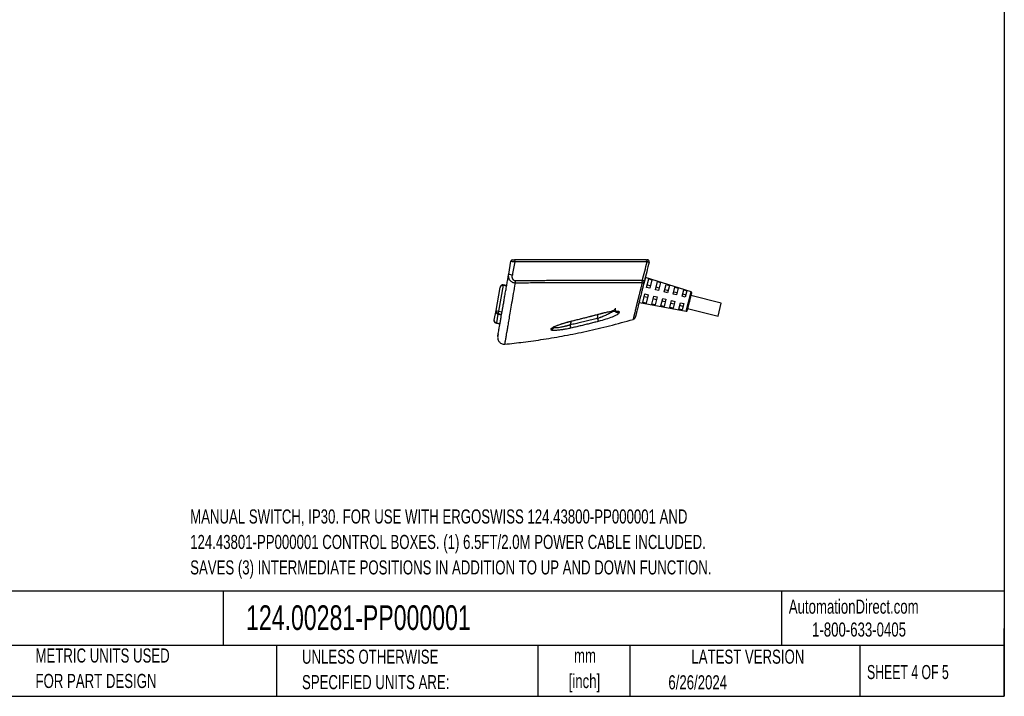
# Paper-space layout 'Sheet1(4)' of a CAD drawing. Header units: millimetres. Extents: x 13 to 546, y 13 to 419.
# Tile 3 of 4: x 250 to 546, y 13 to 216. Entities that reach past the tile are written whole.
import ezdxf

# ---------------------------------------------------------------- set-up
doc = ezdxf.new("R2010")
doc.units = ezdxf.units.MM
doc.layers.add('TEXT', color=140, linetype='Continuous', lineweight=25)
doc.styles.add('SLDTEXTSTYLE0', font='TXT', dxfattribs={"width": 0.7})
doc.styles.add('SLDTEXTSTYLE1', font='TXT', dxfattribs={"width": 0.65})

psp = doc.layouts.new('Sheet1(4)')

# ---------------------------------------------------------------- linework, layer by layer
at = {"ltscale": 2}
for p, q in [((397.29, 139.5), (397.97, 143.34)), ((438.5, 143.83), (399.02, 143.83)), ((438.85, 143.15), (399.09, 143.15)), ((395.59, 136.13), (394.22, 128.32)), ((395.59, 136.13), (395.62, 136.29)), ((395.59, 136.13), (396.66, 135.94)), ((396.69, 136.1), (395.62, 136.29)), ((438.41, 138.54), (438.09, 137.27)), ((438.41, 138.54), (438.31, 138.56)), ((452.08, 134.21), (438.4, 138.52)), ((438.67, 135.48), (439.33, 138.09)), ((439.82, 135.95), (438.85, 136.19)), ((439.33, 138.09), (440.28, 137.79)), ((440.28, 137.79), (439.64, 135.24)), ((441.34, 134.81), (441.95, 137.26)), ((441.95, 137.26), (442.91, 136.95)), ((442.91, 136.95), (442.31, 134.57)), ((444.01, 134.15), (444.58, 136.42)), ((444.58, 136.42), (445.53, 136.12)), ((445.53, 136.12), (444.98, 133.91)), ((393.49, 128.58), (394.7, 135.43)), ((437.44, 134.66), (437.35, 134.68)), ((437.54, 130.93), (438.19, 133.54)), ((438.19, 133.54), (439.16, 133.3)), ((439.16, 133.3), (438.52, 130.75)), ((439.64, 135.24), (438.67, 135.48)), ((442.31, 134.57), (441.34, 134.81)), ((442.49, 135.28), (441.52, 135.53)), ((444.98, 133.91), (444.01, 134.15)), ((444.19, 134.86), (445.16, 134.62)), ((446.68, 133.48), (447.2, 135.59)), ((447.65, 133.24), (446.68, 133.48)), ((446.86, 134.19), (447.83, 133.95)), ((447.2, 135.59), (448.16, 135.28)), ((448.16, 135.28), (447.65, 133.24)), ((449.35, 132.82), (449.83, 134.75)), ((449.52, 133.53), (450.49, 133.29)), ((449.83, 134.75), (450.78, 134.45)), ((450.78, 134.45), (450.32, 132.58)), ((450.62, 128.37), (452.08, 134.21)), ((461.12, 130.77), (451.98, 133.04)), ((436.52, 130.98), (450.62, 128.37)), ((438.52, 130.75), (437.54, 130.93)), ((438.95, 132.45), (437.98, 132.69)), ((440.25, 130.43), (440.86, 132.87)), ((441.24, 130.25), (440.25, 130.43)), ((441.62, 131.78), (440.65, 132.02)), ((440.86, 132.87), (441.83, 132.63)), ((441.83, 132.63), (441.24, 130.25)), ((442.96, 129.94), (443.53, 132.21)), ((444.29, 131.12), (443.31, 131.36)), ((443.53, 132.21), (444.5, 131.97)), ((444.5, 131.97), (443.95, 129.76)), ((445.67, 129.44), (446.2, 131.54)), ((446.95, 130.45), (445.98, 130.69)), ((446.2, 131.54), (447.17, 131.3)), ((447.17, 131.3), (446.66, 129.26)), ((448.38, 128.95), (448.86, 130.88)), ((448.86, 130.88), (449.83, 130.64)), ((450.32, 132.58), (449.35, 132.82)), ((449.83, 130.64), (449.37, 128.77)), ((460.15, 126.88), (461.12, 130.77)), ((392.97, 125.66), (393.48, 128.57)), ((394.06, 127.44), (393.6, 124.84)), ((394.09, 127.6), (394.06, 127.44)), ((394.06, 127.44), (395.13, 127.25)), ((394.1, 127.69), (394.09, 127.6)), ((394.09, 127.6), (395.16, 127.41)), ((394.22, 128.32), (394.1, 127.69)), ((394.1, 127.69), (395.17, 127.51)), ((394.22, 128.32), (395.29, 128.13)), ((423.93, 126.22), (424.19, 127.44)), ((443.95, 129.76), (442.96, 129.94)), ((446.66, 129.26), (445.67, 129.44)), ((449.37, 128.77), (448.38, 128.95)), ((449.62, 129.79), (448.65, 130.03)), ((451.01, 129.16), (460.15, 126.88)), ((393.6, 124.84), (393.58, 124.74)), ((393.58, 124.74), (394.65, 124.55)), ((393.6, 124.84), (394.67, 124.65)), ((416.01, 125.36), (415.77, 124.24)), ((434.63, 125.88), (434.63, 125.88)), ((435.26, 126.4), (435.28, 126.45))]:
    psp.add_line(p, q, dxfattribs=at)
at = {"ltscale": 2, "flags": 128}
psp.add_lwpolyline([(438.85, 143.23), (438.85, 143.35), (438.83, 143.46), (438.79, 143.56), (438.75, 143.66), (438.69, 143.73), (438.63, 143.79), (438.56, 143.82), (438.5, 143.83)], dxfattribs=at)
at = {"ltscale": 4}
for centre, radius, start, end in [((398.56, 143.23), 0.6, 90, 170), ((394.2, 143.23), 4.9, 359.0249, 0.0019), ((438.86, 143.23), 0.6, 346, 90), ((452.02, 134.02), 0.2, 346, 72.5), ((394.24, 128.44), 0.762, 170, 260), ((450.66, 128.56), 0.2, 259.5, 346)]:
    psp.add_arc(centre, radius, start, end, dxfattribs=at)
for centre, major_axis, ratio, start_param, end_param in [((395.45, 135.3), (0.147, 0.834), 0.899924, 0, 1.570796), ((394.24, 128.43), (0.147, 0.834), 0.899924, 1.570796, 3.141593), ((394.24, 128.44), (0.75, -0.132), 0.163012, 3.141593, 4.712389)]:
    psp.add_ellipse(centre, major_axis=major_axis, ratio=ratio, start_param=start_param, end_param=end_param, dxfattribs=at)
at = {"ltscale": 2}
for points, knots in [([(399.09, 143.15), (399.03, 143.15), (398.97, 143.16), (398.84, 143.17), (398.78, 143.18), (398.66, 143.2), (398.6, 143.2), (398.52, 143.21), (398.5, 143.22), (398.44, 143.23), (398.41, 143.23), (398.35, 143.24), (398.33, 143.24), (398.28, 143.25), (398.26, 143.25), (398.19, 143.27), (398.15, 143.27), (398.1, 143.29), (398.07, 143.29), (398.05, 143.3), (398.04, 143.3), (398.01, 143.31), (398, 143.31), (397.97, 143.33), (397.97, 143.33), (397.97, 143.34)], [0, 0, 0, 0, 0.113689, 0.113689, 0.225908, 0.225908, 0.333597, 0.333597, 0.384026, 0.384026, 0.450631, 0.450631, 0.5, 0.5, 0.563302, 0.563302, 0.671867, 0.671867, 0.75, 0.75, 0.782851, 0.782851, 0.888465, 0.888465, 1, 1, 1, 1]), ([(399.09, 143.15), (398.98, 142.49), (398.74, 141.17), (398.5, 139.85), (398.39, 139.19)], [0, 0, 0, 0, 0.50102, 1, 1, 1, 1]), ([(398.56, 143.83), (398.56, 143.83), (398.56, 143.83), (398.57, 143.83), (398.6, 143.83), (398.64, 143.83), (398.7, 143.83), (398.77, 143.83), (398.85, 143.83), (398.94, 143.83), (398.99, 143.83), (399.02, 143.83)], [0, 0, 0, 0, 0.08289, 0.166801, 0.253458, 0.376026, 0.50594, 0.627405, 0.754988, 0.876399, 1, 1, 1, 1]), ([(399.02, 143.83), (399.04, 143.83), (399.06, 143.77), (399.09, 143.54), (399.09, 143.39), (399.09, 143.23)], [0, 0, 0, 0, 0.5, 0.5, 1, 1, 1, 1]), ([(437.44, 137.57), (437.67, 138.5), (438.14, 140.35), (438.61, 142.21), (438.85, 143.15)], [0, 0, 0, 0, 0.497902, 1, 1, 1, 1]), ([(439.44, 143.09), (439.2, 142.12), (438.72, 140.2), (438.24, 138.28), (438, 137.31)], [0, 0, 0, 0, 0.5, 1, 1, 1, 1]), ([(438.5, 143.83), (438.52, 143.83), (438.56, 143.83), (438.62, 143.83), (438.68, 143.83), (438.72, 143.83), (438.79, 143.83), (438.85, 143.83), (438.86, 143.83), (438.86, 143.83)], [0, 0, 0, 0, 0.101134, 0.201216, 0.3011, 0.401648, 0.503702, 0.750795, 1, 1, 1, 1]), ([(439.44, 143.09), (439.44, 143.09), (439.44, 143.09), (439.42, 143.09), (439.41, 143.09), (439.39, 143.09), (439.38, 143.09), (439.35, 143.1), (439.33, 143.1), (439.3, 143.1), (439.3, 143.1), (439.26, 143.11), (439.22, 143.11), (439.13, 143.12), (439.08, 143.13), (438.97, 143.14), (438.91, 143.14), (438.85, 143.15)], [0, 0, 0, 0, 0.162873, 0.162873, 0.267514, 0.267514, 0.329503, 0.329503, 0.476796, 0.476796, 0.492242, 0.492242, 0.663043, 0.663043, 0.831292, 0.831292, 1, 1, 1, 1]), ([(395.27, 128.06), (395.29, 128.15), (395.32, 128.35), (395.38, 128.65), (395.43, 128.96), (395.49, 129.28), (395.55, 129.61), (395.61, 129.95), (395.72, 130.57), (395.89, 131.56), (396.14, 132.98), (396.4, 134.48), (396.63, 135.74), (396.8, 136.72), (396.92, 137.41), (397.04, 138.11), (397.17, 138.8), (397.25, 139.27), (397.29, 139.5)], [0, 0, 0, 0, 0.0361425, 0.0721258, 0.1079557, 0.1436385, 0.1791801, 0.2145867, 0.2498646, 0.3693813, 0.499705, 0.6302495, 0.7501021, 0.8040512, 0.8559847, 0.9059315, 0.9539244, 1, 1, 1, 1]), ([(399.29, 136.78), (399.27, 136.78), (399.19, 136.79), (399.06, 136.8), (398.85, 136.83), (398.63, 136.9), (398.33, 137.04), (398.02, 137.26), (397.69, 137.61), (397.49, 137.96), (397.37, 138.27), (397.3, 138.52), (397.26, 138.78), (397.25, 139.04), (397.26, 139.28), (397.28, 139.43), (397.29, 139.5)], [0, 0, 0, 0, 0.0201941, 0.0560834, 0.1073837, 0.1823776, 0.2383664, 0.3615052, 0.4781542, 0.6088726, 0.673739, 0.7377454, 0.812045, 0.8803973, 0.9430137, 1, 1, 1, 1]), ([(399.33, 137.44), (399.31, 137.44), (399.26, 137.44), (399.19, 137.45), (399.13, 137.46), (399.04, 137.49), (398.93, 137.55), (398.82, 137.63), (398.72, 137.72), (398.63, 137.83), (398.56, 137.95), (398.49, 138.08), (398.44, 138.21), (398.4, 138.34), (398.37, 138.47), (398.35, 138.66), (398.35, 138.9), (398.37, 139.09), (398.39, 139.19)], [0, 0, 0, 0, 0.030786, 0.060957, 0.090804, 0.120628, 0.183915, 0.251623, 0.308524, 0.367239, 0.431962, 0.50149, 0.564147, 0.624584, 0.681475, 0.741851, 0.870047, 1, 1, 1, 1]), ([(395.62, 136.29), (395.55, 136.3), (395.4, 136.31), (395.19, 136.23), (394.99, 136.08), (394.82, 135.84), (394.73, 135.61), (394.7, 135.47), (394.7, 135.43)], [0, 0, 0, 0, 0.1519566, 0.3094605, 0.4777513, 0.6795029, 0.9166374, 1, 1, 1, 1]), ([(396.16, 118.49), (396.17, 118.5), (396.17, 118.53), (396.26, 119.07), (396.39, 119.9), (396.55, 120.86), (396.73, 121.92), (396.93, 123.03), (397.17, 124.43), (397.47, 126.17), (397.84, 128.29), (398.27, 130.8), (398.75, 133.62), (399.11, 135.73), (399.29, 136.78)], [0, 0, 0, 0, 0.0865535, 0.2003385, 0.3144618, 0.4287126, 0.5000607, 0.5713471, 0.6426889, 0.7141218, 0.7855468, 0.8570282, 0.9285648, 1, 1, 1, 1]), ([(399.29, 136.78), (399.3, 136.81), (399.3, 136.84), (399.31, 136.9), (399.31, 136.93), (399.31, 137), (399.32, 137.04), (399.32, 137.09), (399.32, 137.11), (399.32, 137.15), (399.32, 137.17), (399.33, 137.23), (399.33, 137.27), (399.33, 137.35), (399.33, 137.4), (399.33, 137.44)], [0, 0, 0, 0, 0.1666732, 0.1666732, 0.333354, 0.333354, 0.4999148, 0.4999148, 0.5826384, 0.5826384, 0.666646, 0.666646, 0.8333268, 0.8333268, 0.9994743, 0.9994743, 0.9994743, 0.9994743]), ([(437.19, 136.88), (435.95, 136.89), (434.69, 136.89), (432.12, 136.9), (430.82, 136.9), (428.82, 136.91), (428.15, 136.91), (426.81, 136.91), (426.12, 136.91), (424.73, 136.91), (424.02, 136.91), (422.64, 136.9), (421.96, 136.9), (420.32, 136.9), (419.35, 136.9), (417.92, 136.89), (417.48, 136.89), (415.61, 136.89), (414.16, 136.88), (411.24, 136.87), (409.77, 136.86), (406.8, 136.85), (405.31, 136.84), (402.31, 136.81), (400.8, 136.8), (399.29, 136.78)], [0, 0, 0, 0, 0.110973, 0.110973, 0.222167, 0.222167, 0.277738, 0.277738, 0.333405, 0.333405, 0.390791, 0.390791, 0.444478, 0.444478, 0.521107, 0.521107, 0.555395, 0.555395, 0.666548, 0.666548, 0.777698, 0.777698, 0.889008, 0.889008, 1, 1, 1, 1]), ([(437.44, 137.57), (437.2, 137.57), (436.73, 137.57), (436, 137.58), (435.25, 137.58), (434.49, 137.58), (433.71, 137.59), (432.92, 137.59), (432.11, 137.59), (431.28, 137.59), (430.43, 137.59), (429.57, 137.6), (427.49, 137.6), (424.11, 137.59), (419.35, 137.58), (414.46, 137.56), (410.57, 137.54), (407.74, 137.52), (406.01, 137.5), (404.31, 137.49), (402.62, 137.47), (400.97, 137.46), (399.87, 137.44), (399.33, 137.44)], [0, 0, 0, 0, 0.02115, 0.042616, 0.064399, 0.086498, 0.108913, 0.131644, 0.154692, 0.178056, 0.201736, 0.225732, 0.250045, 0.373831, 0.500033, 0.625803, 0.750003, 0.793653, 0.836509, 0.878572, 0.919841, 0.960317, 1, 1, 1, 1]), ([(437.36, 136.72), (437.31, 136.53), (437.21, 136.17), (437.07, 135.67), (436.95, 135.21), (436.85, 134.81), (436.75, 134.45), (436.67, 134.13), (436.58, 133.77), (436.48, 133.41), (436.39, 133.07), (436.32, 132.78), (436.26, 132.53), (436.19, 132.27), (436.12, 131.99), (436.04, 131.69), (435.97, 131.41), (435.91, 131.15), (435.84, 130.87), (435.76, 130.55), (435.7, 130.29), (435.65, 130.11), (435.63, 130.01), (435.61, 129.92), (435.59, 129.86), (435.58, 129.8), (435.56, 129.73), (435.54, 129.65), (435.52, 129.56), (435.5, 129.47), (435.48, 129.39), (435.46, 129.3), (435.44, 129.22), (435.39, 129.01), (435.28, 128.57), (435.17, 128.11), (435.09, 127.75), (435.04, 127.55), (435, 127.37), (434.96, 127.21), (434.92, 127.06), (434.89, 126.92), (434.85, 126.77), (434.82, 126.63), (434.78, 126.49), (434.76, 126.37), (434.73, 126.26), (434.7, 126.16), (434.68, 126.07), (434.67, 126), (434.65, 125.95), (434.64, 125.91), (434.64, 125.89), (434.63, 125.88), (434.63, 125.88), (434.63, 125.88)], [0, 0, 0, 0, 0.017652, 0.034487, 0.050502, 0.065694, 0.080063, 0.093613, 0.106345, 0.127177, 0.143322, 0.158184, 0.171763, 0.185536, 0.202287, 0.222072, 0.241312, 0.256552, 0.276464, 0.299977, 0.327087, 0.336302, 0.344327, 0.351162, 0.35681, 0.361269, 0.36606, 0.373714, 0.381368, 0.389022, 0.396677, 0.404331, 0.411986, 0.419641, 0.461752, 0.536999, 0.562078, 0.585851, 0.608317, 0.629476, 0.649328, 0.669896, 0.692893, 0.718208, 0.743543, 0.768897, 0.795971, 0.825032, 0.851807, 0.88381, 0.916585, 0.949507, 0.972432, 0.999611, 1, 1, 1, 1]), ([(438, 137.31), (437.89, 136.87), (437.67, 135.97), (437.39, 134.85), (437.15, 133.9), (436.95, 133.08), (436.77, 132.36), (436.57, 131.56), (436.36, 130.7), (436.14, 129.84), (435.95, 129.07), (435.78, 128.38), (435.63, 127.8), (435.51, 127.33), (435.43, 126.99), (435.37, 126.77), (435.36, 126.69), (435.35, 126.66)], [0, 0, 0, 0, 0.0474786, 0.0954947, 0.1447895, 0.1920095, 0.240361, 0.290478, 0.3698581, 0.4540761, 0.535877, 0.6191214, 0.7009126, 0.782237, 0.858849, 0.9362777, 1, 1, 1, 1]), ([(437.19, 136.88), (437.21, 136.91), (437.23, 136.94), (437.27, 137), (437.29, 137.03), (437.33, 137.1), (437.34, 137.14), (437.37, 137.22), (437.38, 137.26), (437.41, 137.34), (437.42, 137.39), (437.43, 137.48), (437.44, 137.52), (437.44, 137.57)], [0, 0, 0, 0, 0.1666929, 0.1666929, 0.3333992, 0.3333992, 0.5005076, 0.5005076, 0.6666371, 0.6666371, 0.8333298, 0.8333298, 1, 1, 1, 1]), ([(437.19, 136.88), (437.2, 136.88), (437.24, 136.88), (437.28, 136.87), (437.31, 136.86), (437.34, 136.83), (437.37, 136.79), (437.36, 136.74), (437.36, 136.72)], [0, 0, 0, 0, 0.123961, 0.246027, 0.36997, 0.499464, 0.740988, 1, 1, 1, 1]), ([(438, 137.31), (437.99, 137.27), (437.98, 137.22), (437.93, 137.13), (437.91, 137.09), (437.85, 137.01), (437.81, 136.97), (437.74, 136.9), (437.7, 136.87), (437.61, 136.82), (437.56, 136.79), (437.46, 136.75), (437.41, 136.74), (437.36, 136.72)], [0, 0, 0, 0, 0.1666702, 0.1666702, 0.3333629, 0.3333629, 0.4994924, 0.4994924, 0.6666008, 0.6666008, 0.8333071, 0.8333071, 1, 1, 1, 1]), ([(438, 137.31), (438, 137.32), (438.01, 137.34), (438, 137.36), (437.98, 137.39), (437.95, 137.41), (437.92, 137.43), (437.86, 137.46), (437.77, 137.5), (437.62, 137.54), (437.5, 137.56), (437.44, 137.57)], [0, 0, 0, 0, 0.088165, 0.17438, 0.258674, 0.341072, 0.421602, 0.500302, 0.667398, 0.83385, 1, 1, 1, 1]), ([(452.21, 133.97), (452.21, 133.97), (452.21, 133.97), (452.21, 133.95), (452.2, 133.93), (452.19, 133.89), (452.18, 133.84), (452.15, 133.74), (452.1, 133.54), (452.02, 133.19), (451.91, 132.75), (451.79, 132.27), (451.66, 131.76), (451.53, 131.24), (451.4, 130.73), (451.28, 130.22), (451.16, 129.73), (451.05, 129.3), (450.96, 128.95), (450.91, 128.74), (450.88, 128.62), (450.86, 128.56), (450.85, 128.52), (450.85, 128.52), (450.85, 128.52)], [0, 0, 0, 0, 0.020131, 0.040112, 0.060022, 0.079941, 0.09995, 0.120127, 0.185049, 0.250085, 0.315003, 0.380043, 0.439966, 0.500012, 0.55994, 0.619981, 0.684903, 0.749939, 0.814857, 0.879897, 0.910023, 0.939902, 0.969804, 1, 1, 1, 1]), ([(393.48, 128.57), (393.47, 128.49), (393.45, 128.29), (393.49, 128), (393.61, 127.73), (393.78, 127.54), (393.95, 127.46), (394.04, 127.44), (394.06, 127.44)], [0, 0, 0, 0, 0.174173, 0.413941, 0.618358, 0.796782, 0.95863, 1, 1, 1, 1]), ([(394, 120.83), (394, 120.83), (393.99, 120.81), (394.05, 121.1), (394.14, 121.65), (394.27, 122.4), (394.42, 123.24), (394.59, 124.18), (394.77, 125.2), (394.99, 126.43), (395.18, 127.51), (395.27, 128.06)], [0, 0, 0, 0, 0.0632574, 0.2014349, 0.339341, 0.4772387, 0.6152435, 0.7110012, 0.8067467, 0.9033856, 1, 1, 1, 1]), ([(416.47, 125.49), (416.93, 125.6), (417.38, 125.71), (418.3, 125.94), (418.76, 126.05), (419.62, 126.27), (420.03, 126.37), (420.49, 126.49), (420.53, 126.5), (420.97, 126.61), (421.35, 126.71), (421.81, 126.83), (421.88, 126.85), (422.31, 126.96), (422.67, 127.05), (423.13, 127.17), (423.22, 127.2), (423.76, 127.34), (424.22, 127.46), (424.67, 127.58)], [0, 0, 0, 0, 0.166663, 0.166663, 0.333509, 0.333509, 0.483331, 0.483331, 0.500238, 0.500238, 0.641666, 0.641666, 0.666852, 0.666852, 0.8, 0.8, 0.833453, 0.833453, 1, 1, 1, 1]), ([(416.47, 125.48), (417.85, 125.82), (420.59, 126.49), (423.32, 127.21), (424.67, 127.57)], [0, 0, 0, 0, 0.503126, 1, 1, 1, 1]), ([(423.93, 126.22), (423.98, 126.23), (424.13, 126.27), (424.39, 126.37), (424.67, 126.48), (424.88, 126.57), (424.99, 126.62), (425.08, 126.65), (425.37, 126.76), (425.83, 126.95), (426.39, 127.19), (426.85, 127.4), (427.2, 127.57), (427.46, 127.7), (427.68, 127.81), (427.87, 127.92), (428.05, 128.02), (428.37, 128.2), (428.69, 128.4), (428.84, 128.55), (428.89, 128.59)], [0, 0, 0, 0, 0.023605, 0.06606, 0.121864, 0.161441, 0.166891, 0.175893, 0.204554, 0.304459, 0.406108, 0.490396, 0.557289, 0.606772, 0.650532, 0.693403, 0.735393, 0.776515, 0.932382, 1, 1, 1, 1]), ([(430.42, 127.82), (430.4, 127.75), (430.34, 127.67), (430.13, 127.49), (429.99, 127.39), (429.45, 127.07), (428.95, 126.84), (427.21, 126.15), (425.7, 125.68), (424.18, 125.28)], [0, 0, 0, 0, 0.125, 0.125, 0.25, 0.25, 0.5, 0.5, 1, 1, 1, 1]), ([(424.67, 127.57), (425.08, 127.68), (425.88, 127.88), (426.94, 128.12), (427.79, 128.29), (428.39, 128.44), (428.7, 128.55), (428.79, 128.66), (428.81, 128.69)], [0, 0, 0, 0, 0.226933, 0.435276, 0.624735, 0.794471, 0.94541, 1, 1, 1, 1]), ([(424.67, 127.58), (424.76, 127.6), (424.93, 127.65), (425.18, 127.71), (425.43, 127.77), (425.67, 127.83), (425.94, 127.89), (426.42, 128), (427.02, 128.12), (427.67, 128.23), (428.4, 128.34), (429.05, 128.4), (429.72, 128.41), (430.1, 128.38), (430.32, 128.3), (430.4, 128.25), (430.47, 128.18), (430.47, 128.12), (430.47, 128.08)], [0, 0, 0, 0, 0.029405, 0.058092, 0.08606, 0.113308, 0.139834, 0.179104, 0.279325, 0.351571, 0.421459, 0.565044, 0.63886, 0.782143, 0.839585, 0.890817, 0.922444, 1, 1, 1, 1]), ([(424.67, 127.58), (424.67, 127.57), (424.68, 127.56), (424.67, 127.57), (424.67, 127.58)], [0, 0, 0, 0, 0.72228, 1, 1, 1, 1]), ([(430.42, 127.82), (430.09, 127.74), (429.72, 127.84), (429.24, 128.29), (429.12, 128.64), (429.18, 128.96)], [0, 0, 0, 0, 0.5, 0.5, 1, 1, 1, 1]), ([(429.23, 129.22), (429.17, 128.9), (429.29, 128.54), (429.78, 128.09), (430.14, 128), (430.47, 128.08)], [0, 0, 0, 0, 0.5, 0.5, 1, 1, 1, 1]), ([(393.6, 124.84), (393.48, 124.86), (393.37, 124.91), (393.19, 125.03), (393.13, 125.1), (393.02, 125.26), (392.99, 125.34), (392.96, 125.5), (392.96, 125.58), (392.97, 125.66)], [0, 0, 0, 0, 0.25, 0.25, 0.5, 0.5, 0.75, 0.75, 1, 1, 1, 1]), ([(393.58, 124.74), (393.47, 124.76), (393.36, 124.81), (393.18, 124.95), (393.11, 125.03), (393.01, 125.2), (392.98, 125.29), (392.96, 125.48), (392.96, 125.57), (392.97, 125.66)], [0, 0, 0, 0, 0.25, 0.25, 0.5, 0.5, 0.75, 0.75, 1, 1, 1, 1]), ([(396.17, 118.46), (398, 118.65), (401.88, 119.06), (407.85, 119.92), (414.2, 121), (420.81, 122.35), (427.66, 123.96), (432.29, 125.23), (434.64, 125.88)], [0, 0, 0, 0, 0.139624, 0.295838, 0.460309, 0.63281, 0.812916, 1, 1, 1, 1]), ([(410.07, 123.07), (410.08, 123.08), (410.08, 123.1), (410.1, 123.14), (410.14, 123.19), (410.19, 123.24), (410.28, 123.32), (410.42, 123.42), (410.66, 123.56), (410.97, 123.72), (411.32, 123.88), (411.71, 124.04), (412.15, 124.21), (412.6, 124.37), (413.1, 124.54), (413.62, 124.71), (414.06, 124.84), (414.42, 124.95), (414.72, 125.04), (415.07, 125.14), (415.49, 125.25), (415.96, 125.37), (416.29, 125.45), (416.47, 125.49)], [0, 0, 0, 0, 0.015951, 0.036761, 0.062427, 0.098203, 0.12545, 0.178262, 0.250936, 0.312813, 0.37424, 0.441202, 0.500663, 0.563464, 0.624591, 0.688901, 0.750234, 0.777544, 0.810578, 0.849341, 0.893846, 0.944084, 1, 1, 1, 1]), ([(415.77, 124.24), (415.7, 124.22), (415.56, 124.17), (415.34, 124.11), (415.13, 124.04), (414.91, 123.98), (414.7, 123.93), (414.5, 123.87), (414.29, 123.82), (414.09, 123.77), (413.64, 123.67), (412.99, 123.53), (412.21, 123.39), (411.59, 123.33), (411.19, 123.33), (410.98, 123.37), (410.88, 123.41), (410.82, 123.46), (410.79, 123.51), (410.8, 123.55), (410.8, 123.57)], [0, 0, 0, 0, 0.0293177, 0.058397, 0.0872436, 0.115862, 0.1442562, 0.1724295, 0.2003848, 0.2281249, 0.2556529, 0.3893603, 0.5067639, 0.6318453, 0.7500605, 0.807667, 0.8669962, 0.9069621, 0.951284, 1, 1, 1, 1]), ([(410.98, 123.7), (410.98, 123.7), (410.98, 123.67), (411.06, 123.72), (411.35, 123.85), (411.77, 124.04), (412.35, 124.26), (413.04, 124.5), (413.91, 124.78), (415.07, 125.13), (415.98, 125.36), (416.47, 125.48)], [0, 0, 0, 0, 0.001811, 0.067083, 0.134898, 0.262407, 0.376541, 0.483915, 0.621032, 0.793026, 1, 1, 1, 1]), ([(423.93, 126.22), (423.35, 126.07), (422.22, 125.78), (420.54, 125.36), (418.9, 124.97), (417.32, 124.59), (416.28, 124.36), (415.77, 124.24)], [0, 0, 0, 0, 0.212729, 0.419085, 0.619077, 0.812712, 1, 1, 1, 1]), ([(415.99, 123.29), (415.99, 123.3), (415.99, 123.3), (415.99, 123.31), (415.98, 123.32), (415.98, 123.33), (415.98, 123.34), (415.98, 123.35), (415.97, 123.36), (415.97, 123.38), (415.97, 123.38), (415.96, 123.41), (415.96, 123.43), (415.95, 123.47), (415.94, 123.5), (415.93, 123.53), (415.93, 123.54), (415.93, 123.56), (415.93, 123.57), (415.92, 123.58), (415.92, 123.59), (415.91, 123.62), (415.91, 123.64), (415.9, 123.67), (415.9, 123.68), (415.89, 123.72), (415.88, 123.76), (415.87, 123.83), (415.86, 123.86), (415.85, 123.91), (415.84, 123.92), (415.84, 123.96), (415.83, 123.99), (415.82, 124.04), (415.81, 124.06), (415.8, 124.1), (415.8, 124.11), (415.79, 124.16), (415.78, 124.2), (415.77, 124.24)], [0, 0, 0, 0, 0.079384, 0.079384, 0.109717, 0.109717, 0.158789, 0.158789, 0.21952, 0.21952, 0.23822, 0.23822, 0.32965, 0.32965, 0.40887, 0.40887, 0.440364, 0.440364, 0.470274, 0.470274, 0.494067, 0.494067, 0.551295, 0.551295, 0.579253, 0.579253, 0.662821, 0.662821, 0.749877, 0.749877, 0.774892, 0.774892, 0.833276, 0.833276, 0.887471, 0.887471, 0.916651, 0.916651, 1, 1, 1, 1]), ([(424.18, 125.28), (423.73, 125.17), (423.27, 125.05), (422.37, 124.82), (421.91, 124.7), (421, 124.48), (420.55, 124.37), (419.64, 124.14), (419.19, 124.03), (418.27, 123.82), (417.82, 123.71), (416.91, 123.5), (416.45, 123.39), (415.99, 123.29)], [0, 0, 0, 0, 0.166664, 0.166664, 0.333231, 0.333231, 0.499861, 0.499861, 0.666576, 0.666576, 0.833301, 0.833301, 1, 1, 1, 1]), ([(416.47, 125.49), (416.47, 125.48), (416.48, 125.47), (416.47, 125.48), (416.47, 125.49)], [0, 0, 0, 0, 0.7274552, 1, 1, 1, 1]), ([(423.93, 126.22), (423.94, 126.18), (423.95, 126.14), (423.96, 126.09), (423.97, 126.08), (423.98, 126.04), (423.98, 126.02), (424, 125.97), (424, 125.94), (424.01, 125.91), (424.01, 125.9), (424.03, 125.85), (424.04, 125.81), (424.05, 125.75), (424.06, 125.71), (424.07, 125.67), (424.08, 125.66), (424.08, 125.63), (424.09, 125.61), (424.1, 125.58), (424.1, 125.58), (424.1, 125.56), (424.11, 125.55), (424.11, 125.53), (424.11, 125.52), (424.12, 125.49), (424.13, 125.46), (424.14, 125.42), (424.15, 125.4), (424.15, 125.38), (424.15, 125.37), (424.16, 125.36), (424.16, 125.35), (424.17, 125.33), (424.17, 125.32), (424.17, 125.31), (424.17, 125.31), (424.18, 125.29), (424.18, 125.29), (424.18, 125.28)], [0, 0, 0, 0, 0.083349, 0.083349, 0.112529, 0.112529, 0.166724, 0.166724, 0.225108, 0.225108, 0.250123, 0.250123, 0.337179, 0.337179, 0.420747, 0.420747, 0.448705, 0.448705, 0.505933, 0.505933, 0.529726, 0.529726, 0.559636, 0.559636, 0.59113, 0.59113, 0.67035, 0.67035, 0.76178, 0.76178, 0.78048, 0.78048, 0.841211, 0.841211, 0.890283, 0.890283, 0.920616, 0.920616, 1, 1, 1, 1]), ([(434.62, 125.88), (434.75, 125.93), (434.94, 126), (435.13, 126.18), (435.2, 126.29), (435.23, 126.35)], [0, 0, 0, 0, 0.499804, 0.750102, 1, 1, 1, 1]), ([(435.21, 126.31), (435.24, 126.36), (435.29, 126.45), (435.33, 126.6), (435.35, 126.67)], [0, 0, 0, 0, 0.500153, 1, 1, 1, 1]), ([(394.13, 121.58), (394.1, 121.41), (394.06, 121.18), (394.04, 121.09), (394.04, 121.06)], [0, 0, 0, 0, 0.705979, 1, 1, 1, 1]), ([(410.01, 122.82), (410.2, 122.86), (410.56, 123.04), (410.75, 123.38), (410.8, 123.57)], [0.0014972, 0.0014972, 0.0014972, 0.0014972, 0.5010954, 0.9995982, 0.9995982, 0.9995982, 0.9995982]), ([(415.99, 123.29), (415.94, 123.28), (415.78, 123.24), (415.48, 123.18), (414.92, 123.06), (414.13, 122.91), (413.27, 122.77), (412.52, 122.67), (411.94, 122.61), (411.46, 122.57), (411.01, 122.55), (410.51, 122.56), (410.22, 122.61), (410.08, 122.68), (410.03, 122.72), (410.01, 122.77), (410.01, 122.81), (410.01, 122.82)], [0, 0, 0, 0, 0.017777, 0.050933, 0.101452, 0.200534, 0.315502, 0.401897, 0.476069, 0.551079, 0.614115, 0.701371, 0.849375, 0.876626, 0.924324, 0.972221, 1, 1, 1, 1]), ([(410.86, 123.82), (410.85, 123.78), (410.83, 123.74), (410.8, 123.66), (410.79, 123.62), (410.74, 123.54), (410.72, 123.5), (410.67, 123.43), (410.65, 123.4), (410.59, 123.34), (410.56, 123.31), (410.49, 123.26), (410.46, 123.23), (410.39, 123.19), (410.35, 123.17), (410.27, 123.13), (410.24, 123.12), (410.16, 123.09), (410.12, 123.08), (410.07, 123.07)], [0, 0, 0, 0, 0.1133, 0.1133, 0.226459, 0.226459, 0.340891, 0.340891, 0.450569, 0.450569, 0.561273, 0.561273, 0.673178, 0.673178, 0.78153, 0.78153, 0.890822, 0.890822, 1, 1, 1, 1]), ([(410.8, 123.57), (410.8, 123.57), (410.8, 123.58), (410.81, 123.61), (410.81, 123.64), (410.82, 123.65)], [0, 0, 0, 0, 0.045976, 0.439479, 1, 1, 1, 1]), ([(394.02, 120.94), (394, 120.81), (393.96, 120.56), (393.99, 120.14), (394.09, 119.72), (394.3, 119.31), (394.61, 118.94), (395.04, 118.65), (395.57, 118.45), (395.96, 118.45), (396.16, 118.45)], [0, 0, 0, 0, 0.193675, 0.36186, 0.509707, 0.635743, 0.743412, 0.837335, 0.920961, 1, 1, 1, 1])]:
    psp.add_open_spline(points, degree=3, knots=knots, dxfattribs=at)
for points in [[(438.85, 143.15), (438.85, 143.18), (438.85, 143.2), (438.85, 143.23)], [(398.39, 139.19), (398.11, 139.23), (397.53, 139.36), (397.28, 139.47), (397.29, 139.5)], [(430.42, 127.82), (430.43, 127.91), (430.45, 127.99), (430.47, 128.08)], [(410.07, 123.07), (410.05, 122.99), (410.03, 122.9), (410.01, 122.82)]]:
    psp.add_open_spline(points, degree=3, dxfattribs=at)
at = {"layer": 'TEXT', "ltscale": 2}
for p, q in [((546.1, 419.1), (546.1, 12.7)), ((546.1, 44.25), (12.7, 44.25)), ((311.52, 44.25), (311.52, 27.94)), ((479.15, 44.25), (479.15, 27.94)), ((546.1, 12.7), (546.1, 33.02)), ((546.1, 27.94), (12.7, 27.94)), ((327.56, 27.94), (327.56, 12.7)), ((406.05, 27.94), (406.05, 12.7)), ((433.62, 27.94), (433.62, 12.7)), ((502.7, 27.94), (502.7, 12.7)), ((12.7, 12.7), (546.1, 12.7))]:
    psp.add_line(p, q, dxfattribs=at)

# ---------------------------------------------------------------- texts
at = {"layer": 'TEXT', "ltscale": 4}
for s, insert, char_height, attachment_point, style in [('MANUAL SWITCH, IP30. FOR USE WITH ERGOSWISS 124.43800-PP000001 AND', (301.65, 68.82), 4.2333, 1, 'SLDTEXTSTYLE0'), ('124.43801-PP000001 CONTROL BOXES. (1) 6.5FT/2.0M POWER CABLE INCLUDED.', (301.65, 61.17), 4.2333, 1, 'SLDTEXTSTYLE0'), ('SAVES (3) INTERMEDIATE POSITIONS IN ADDITION TO UP AND DOWN FUNCTION.', (301.65, 53.53), 4.2333, 1, 'SLDTEXTSTYLE0'), ('AutomationDirect.com', (481.39, 41.75), 4.2333, 1, 'SLDTEXTSTYLE0'), ('124.00281-PP000001', (318.42, 40.03), 7.4083, 1, 'SLDTEXTSTYLE0'), ('1-800-633-0405', (488.38, 34.87), 4.2333, 1, 'SLDTEXTSTYLE0'), ('METRIC UNITS USED', (255.21, 27.07), 4.2333, 1, 'SLDTEXTSTYLE0'), ('UNLESS OTHERWISE', (335.22, 26.72), 4.2333, 1, 'SLDTEXTSTYLE0'), ('LATEST VERSION', (469.1, 26.73), 4.2333, 2, 'SLDTEXTSTYLE0'), ('mm', (420.2, 27.04), 4.233, 2, 'SLDTEXTSTYLE0'), ('SHEET 4 OF 5', (504.88, 22.1), 4.2333, 1, 'SLDTEXTSTYLE1'), ('FOR PART DESIGN', (255.21, 19.43), 4.2333, 1, 'SLDTEXTSTYLE0'), ('SPECIFIED UNITS ARE:', (335.22, 19.08), 4.2333, 1, 'SLDTEXTSTYLE0'), ('[inch]', (420.03, 19.39), 4.233, 2, 'SLDTEXTSTYLE0'), ('6/26/2024', (445.23, 19.02), 4.233, 1, 'SLDTEXTSTYLE0')]:
    psp.add_mtext(s, dxfattribs=dict(at, insert=insert, char_height=char_height, attachment_point=attachment_point, style=style))

doc.saveas('drawing.dxf')
